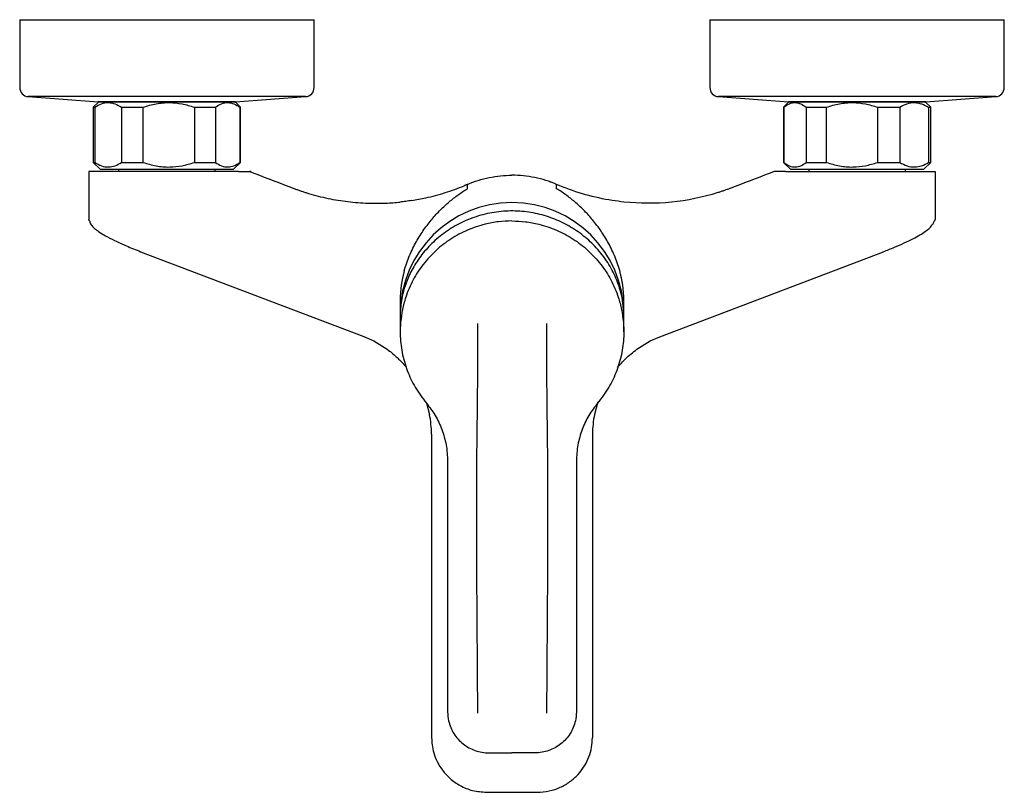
# Model space of a CAD drawing. Header units: millimetres. Extents: x 3901.022 to 3901.236, y 1891.672 to 1891.84.
import ezdxf

# ---------------------------------------------------------------- set-up
doc = ezdxf.new("R2010")
doc.units = ezdxf.units.MM
doc.layers.add('SANINDUSA', color=3, linetype='Continuous')

msp = doc.modelspace()

# ---------------------------------------------------------------- linework, layer by layer
at = {"layer": 'SANINDUSA'}
for p, q in [((3901.021973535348, 1891.839752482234), (3901.021973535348, 1891.825015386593)), ((3901.021973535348, 1891.839752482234), (3901.085973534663, 1891.839752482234)), ((3901.085973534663, 1891.825015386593), (3901.085973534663, 1891.839752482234)), ((3901.171973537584, 1891.839752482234), (3901.171973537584, 1891.825015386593)), ((3901.171973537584, 1891.839752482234), (3901.235973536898, 1891.839752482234)), ((3901.235973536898, 1891.825015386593), (3901.235973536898, 1891.839752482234)), ((3901.023830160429, 1891.823020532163), (3901.03906223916, 1891.821925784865)), ((3901.068884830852, 1891.821925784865), (3901.084116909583, 1891.823020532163)), ((3901.173830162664, 1891.823020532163), (3901.189062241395, 1891.821925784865)), ((3901.218884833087, 1891.821925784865), (3901.234116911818, 1891.823020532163)), ((3901.039170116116, 1891.821920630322), (3901.037973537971, 1891.820724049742)), ((3901.037973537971, 1891.820724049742), (3901.037973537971, 1891.80872404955)), ((3901.037973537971, 1891.820724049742), (3901.038276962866, 1891.820724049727)), ((3901.038276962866, 1891.820724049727), (3901.038276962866, 1891.808724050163)), ((3901.044101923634, 1891.820724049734), (3901.044101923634, 1891.808724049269)), ((3901.048810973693, 1891.808724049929), (3901.048810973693, 1891.820724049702)), ((3901.059942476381, 1891.820724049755), (3901.059942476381, 1891.808724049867)), ((3901.064507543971, 1891.820724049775), (3901.064507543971, 1891.808724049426)), ((3901.069973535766, 1891.820724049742), (3901.068776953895, 1891.821920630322)), ((3901.06981408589, 1891.820724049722), (3901.06981408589, 1891.808724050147)), ((3901.069973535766, 1891.80872404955), (3901.069973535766, 1891.820724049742)), ((3901.189170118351, 1891.821920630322), (3901.187973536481, 1891.820724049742)), ((3901.187973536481, 1891.820724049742), (3901.187973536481, 1891.80872404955)), ((3901.187973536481, 1891.820724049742), (3901.188047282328, 1891.820724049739)), ((3901.188047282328, 1891.820724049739), (3901.188047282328, 1891.808724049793)), ((3901.190531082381, 1891.821925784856), (3901.189062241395, 1891.821925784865)), ((3901.192905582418, 1891.820724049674), (3901.192905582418, 1891.808724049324)), ((3901.197339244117, 1891.808724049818), (3901.197339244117, 1891.820724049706)), ((3901.208445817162, 1891.820724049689), (3901.208445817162, 1891.808724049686)), ((3901.213265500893, 1891.820724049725), (3901.213265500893, 1891.808724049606)), ((3901.219973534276, 1891.820724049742), (3901.218776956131, 1891.821920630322)), ((3901.219513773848, 1891.820724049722), (3901.219973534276, 1891.820724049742)), ((3901.219513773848, 1891.820724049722), (3901.219513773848, 1891.808724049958)), ((3901.219973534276, 1891.80872404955), (3901.219973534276, 1891.820724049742)), ((3901.037973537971, 1891.80872404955), (3901.03947353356, 1891.807224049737)), ((3901.043473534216, 1891.807224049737), (3901.043473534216, 1891.806724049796)), ((3901.064473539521, 1891.806724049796), (3901.064473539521, 1891.807224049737)), ((3901.068473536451, 1891.807224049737), (3901.069973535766, 1891.80872404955)), ((3901.187973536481, 1891.80872404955), (3901.189473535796, 1891.807224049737)), ((3901.193473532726, 1891.807224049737), (3901.193473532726, 1891.806724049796)), ((3901.214473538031, 1891.806724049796), (3901.214473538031, 1891.807224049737)), ((3901.218473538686, 1891.807224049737), (3901.219973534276, 1891.80872404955)), ((3901.036973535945, 1891.806724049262), (3901.036973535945, 1891.796320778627)), ((3901.048977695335, 1891.806724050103), (3901.04620052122, 1891.806724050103)), ((3901.069515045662, 1891.806724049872), (3901.071989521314, 1891.80672405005)), ((3901.128973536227, 1891.80587881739), (3901.128973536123, 1891.805936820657)), ((3901.188432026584, 1891.806724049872), (3901.185957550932, 1891.80672405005)), ((3901.208969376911, 1891.806724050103), (3901.211746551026, 1891.806724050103)), ((3901.220973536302, 1891.806724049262), (3901.220973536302, 1891.796320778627)), ((3901.078938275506, 1891.804069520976), (3901.078938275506, 1891.804072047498)), ((3901.078938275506, 1891.804069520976), (3901.081429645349, 1891.803121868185)), ((3901.11928444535, 1891.80301009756), (3901.11928444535, 1891.803939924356)), ((3901.138662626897, 1891.80301009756), (3901.138662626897, 1891.803939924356)), ((3901.179008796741, 1891.804069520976), (3901.176517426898, 1891.803121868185)), ((3901.04823461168, 1891.789312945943), (3901.096736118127, 1891.770877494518)), ((3901.161128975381, 1891.770833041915), (3901.209712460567, 1891.789312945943)), ((3901.209672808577, 1891.789333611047), (3901.209657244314, 1891.789344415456)), ((3901.104673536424, 1891.778775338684), (3901.104673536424, 1891.77588281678)), ((3901.153273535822, 1891.77588281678), (3901.153273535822, 1891.778775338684)), ((3901.104673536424, 1891.775418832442), (3901.104673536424, 1891.771913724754)), ((3901.104700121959, 1891.776466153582), (3901.104676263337, 1891.77541877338)), ((3901.15326679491, 1891.775415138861), (3901.153246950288, 1891.776466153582)), ((3901.153273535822, 1891.771913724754), (3901.153273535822, 1891.775415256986)), ((3901.104765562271, 1891.77400782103), (3901.104765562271, 1891.774007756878)), ((3901.153181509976, 1891.77400782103), (3901.153181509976, 1891.774007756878)), ((3901.096736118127, 1891.770877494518), (3901.098932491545, 1891.769908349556)), ((3901.159014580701, 1891.769908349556), (3901.161128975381, 1891.770833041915)), ((3901.098932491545, 1891.769908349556), (3901.10183589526, 1891.768107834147)), ((3901.156111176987, 1891.768107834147), (3901.159014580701, 1891.769908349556)), ((3901.104509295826, 1891.765775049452), (3901.104797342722, 1891.765478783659)), ((3901.104797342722, 1891.765478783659), (3901.105965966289, 1891.764276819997)), ((3901.110364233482, 1891.756407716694), (3901.111052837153, 1891.753950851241)), ((3901.147657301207, 1891.756673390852), (3901.146894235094, 1891.753950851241)), ((3901.111473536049, 1891.749611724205), (3901.111473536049, 1891.683685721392)), ((3901.146473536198, 1891.749611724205), (3901.146473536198, 1891.683685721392)), ((3901.114973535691, 1891.689277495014), (3901.114973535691, 1891.689259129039)), ((3901.142973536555, 1891.689277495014), (3901.142973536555, 1891.689259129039)), ((3901.111473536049, 1891.683685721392), (3901.111544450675, 1891.68363775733)), ((3901.146473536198, 1891.683685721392), (3901.146402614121, 1891.683637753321)), ((3901.123973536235, 1891.680345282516), (3901.128973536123, 1891.680334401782)), ((3901.133973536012, 1891.680345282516), (3901.128973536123, 1891.680334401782)), ((3901.12345134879, 1891.671776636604), (3901.134495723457, 1891.671776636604)), ((3901.123473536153, 1891.671811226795), (3901.123473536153, 1891.671824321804)), ((3901.134473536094, 1891.671811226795), (3901.134473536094, 1891.671824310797))]:
    msp.add_line(p, q, dxfattribs=at)
at = {"layer": 'SANINDUSA', "flags": 128}
for points in [[(3901.027239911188, 1891.823020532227), (3901.026069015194, 1891.823020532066), (3901.025136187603, 1891.823020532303), (3901.024449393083, 1891.823020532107), (3901.024014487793, 1891.823020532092), (3901.02383518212, 1891.823020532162), (3901.023830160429, 1891.823020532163)], [(3901.084116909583, 1891.823020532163), (3901.084034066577, 1891.823020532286), (3901.083699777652, 1891.823020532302), (3901.083111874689, 1891.823020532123), (3901.082275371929, 1891.823020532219), (3901.081197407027, 1891.82302053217), (3901.07988718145, 1891.823020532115), (3901.078355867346, 1891.823020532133), (3901.076616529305, 1891.823020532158), (3901.074684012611, 1891.823020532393), (3901.072574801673, 1891.823020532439), (3901.070306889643, 1891.823020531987), (3901.067899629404, 1891.823020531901), (3901.065373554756, 1891.823020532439), (3901.062750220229, 1891.823020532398), (3901.060052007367, 1891.823020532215), (3901.057301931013, 1891.823020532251), (3901.054523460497, 1891.823020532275), (3901.051740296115, 1891.823020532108), (3901.048976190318, 1891.823020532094), (3901.046254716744, 1891.823020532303), (3901.0435990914, 1891.823020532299), (3901.041031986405, 1891.823020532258), (3901.038575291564, 1891.823020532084), (3901.036249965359, 1891.823020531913), (3901.034075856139, 1891.823020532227), (3901.032071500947, 1891.823020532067), (3901.030254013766, 1891.823020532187), (3901.028638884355, 1891.823020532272), (3901.027239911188, 1891.823020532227)], [(3901.176799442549, 1891.823020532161), (3901.175711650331, 1891.823020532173), (3901.174864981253, 1891.823020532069), (3901.174266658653, 1891.823020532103), (3901.173921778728, 1891.823020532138), (3901.173830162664, 1891.823020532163)], [(3901.234116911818, 1891.823020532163), (3901.234113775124, 1891.823020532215), (3901.233945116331, 1891.82302053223), (3901.233520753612, 1891.823020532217), (3901.232844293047, 1891.823020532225), (3901.23192153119, 1891.823020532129), (3901.2307603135, 1891.823020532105), (3901.229370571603, 1891.823020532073), (3901.22776414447, 1891.823020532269), (3901.22595474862, 1891.823020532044), (3901.223957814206, 1891.823020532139), (3901.221790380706, 1891.823020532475), (3901.21947094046, 1891.823020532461), (3901.217019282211, 1891.823020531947), (3901.214456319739, 1891.823020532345), (3901.211803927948, 1891.823020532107), (3901.2090847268, 1891.823020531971), (3901.206321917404, 1891.823020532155), (3901.203539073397, 1891.823020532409), (3901.200759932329, 1891.823020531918), (3901.198008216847, 1891.823020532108), (3901.195307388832, 1891.823020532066), (3901.192680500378, 1891.823020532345), (3901.190149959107, 1891.82302053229), (3901.187737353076, 1891.823020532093), (3901.185463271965, 1891.82302053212), (3901.18334711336, 1891.823020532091), (3901.181406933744, 1891.823020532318), (3901.179659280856, 1891.823020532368), (3901.178119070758, 1891.823020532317), (3901.176799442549, 1891.823020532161)], [(3901.04074896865, 1891.821925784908), (3901.039962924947, 1891.821925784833), (3901.039416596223, 1891.821925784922), (3901.03911934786, 1891.821925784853), (3901.03906223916, 1891.821925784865)], [(3901.039223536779, 1891.82191999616), (3901.039349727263, 1891.821919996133), (3901.039726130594, 1891.821919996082), (3901.040346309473, 1891.8219199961), (3901.041199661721, 1891.821919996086), (3901.042271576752, 1891.821919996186), (3901.043543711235, 1891.821919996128), (3901.044994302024, 1891.821919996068), (3901.046598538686, 1891.821919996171), (3901.048328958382, 1891.821919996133), (3901.050155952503, 1891.821919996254), (3901.052048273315, 1891.821919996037), (3901.053973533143, 1891.821919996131), (3901.055898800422, 1891.821919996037), (3901.057791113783, 1891.821919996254), (3901.059618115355, 1891.821919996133), (3901.06134853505, 1891.821919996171), (3901.062952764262, 1891.821919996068), (3901.064403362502, 1891.821919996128), (3901.065675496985, 1891.821919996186), (3901.066747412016, 1891.821919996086), (3901.067600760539, 1891.8219199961), (3901.068220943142, 1891.821919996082), (3901.068597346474, 1891.821919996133), (3901.068723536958, 1891.82191999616)], [(3901.068884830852, 1891.821925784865), (3901.068870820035, 1891.821925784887), (3901.06865901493, 1891.821925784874), (3901.068195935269, 1891.821925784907), (3901.067489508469, 1891.821925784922), (3901.066551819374, 1891.821925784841), (3901.065398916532, 1891.821925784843), (3901.064050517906, 1891.821925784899), (3901.062529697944, 1891.821925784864), (3901.060862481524, 1891.821925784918), (3901.059077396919, 1891.821925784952), (3901.057204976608, 1891.821925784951), (3901.055277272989, 1891.821925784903), (3901.053327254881, 1891.821925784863), (3901.051388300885, 1891.821925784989), (3901.049493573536, 1891.821925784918), (3901.04767550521, 1891.821925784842), (3901.045965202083, 1891.82192578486), (3901.044391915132, 1891.821925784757), (3901.042982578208, 1891.821925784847), (3901.041761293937, 1891.821925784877), (3901.04074896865, 1891.821925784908)], [(3901.044101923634, 1891.820724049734), (3901.044639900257, 1891.820724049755), (3901.045194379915, 1891.820724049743), (3901.045764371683, 1891.820724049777), (3901.046348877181, 1891.820724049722), (3901.046946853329, 1891.820724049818), (3901.047557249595, 1891.820724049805), (3901.048178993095, 1891.820724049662), (3901.048810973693, 1891.820724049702)], [(3901.059942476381, 1891.820724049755), (3901.060561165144, 1891.820724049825), (3901.061168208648, 1891.82072404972), (3901.061762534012, 1891.820724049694), (3901.062343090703, 1891.820724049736), (3901.062908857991, 1891.820724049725), (3901.063458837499, 1891.820724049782), (3901.06399204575, 1891.820724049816), (3901.064507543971, 1891.820724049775)], [(3901.06981408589, 1891.820724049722), (3901.069894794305, 1891.820724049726), (3901.069947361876, 1891.820724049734), (3901.069971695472, 1891.820724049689), (3901.069973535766, 1891.820724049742)], [(3901.189223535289, 1891.82191999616), (3901.189349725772, 1891.821919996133), (3901.189726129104, 1891.821919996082), (3901.190346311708, 1891.8219199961), (3901.191199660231, 1891.821919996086), (3901.192271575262, 1891.821919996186), (3901.193543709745, 1891.821919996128), (3901.194994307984, 1891.821919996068), (3901.196598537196, 1891.821919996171), (3901.198328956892, 1891.821919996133), (3901.200155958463, 1891.821919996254), (3901.202048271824, 1891.821919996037), (3901.203973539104, 1891.821919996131), (3901.205898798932, 1891.821919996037), (3901.207791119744, 1891.821919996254), (3901.209618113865, 1891.821919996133), (3901.21134853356, 1891.821919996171), (3901.212952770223, 1891.821919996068), (3901.214403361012, 1891.821919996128), (3901.215675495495, 1891.821919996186), (3901.216747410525, 1891.821919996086), (3901.217600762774, 1891.8219199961), (3901.218220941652, 1891.821919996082), (3901.218597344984, 1891.821919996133), (3901.218723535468, 1891.82191999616)], [(3901.218884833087, 1891.821925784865), (3901.218841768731, 1891.821925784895), (3901.218566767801, 1891.821925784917), (3901.218042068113, 1891.821925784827), (3901.217276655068, 1891.821925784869), (3901.216283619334, 1891.821925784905), (3901.215079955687, 1891.821925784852), (3901.213686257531, 1891.821925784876), (3901.212126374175, 1891.82192578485), (3901.210426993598, 1891.821925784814), (3901.208617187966, 1891.821925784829), (3901.206727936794, 1891.8219257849), (3901.204791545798, 1891.821925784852), (3901.202841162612, 1891.821925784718), (3901.200910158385, 1891.821925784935), (3901.199031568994, 1891.821925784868), (3901.197237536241, 1891.821925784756), (3901.19555875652, 1891.821925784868), (3901.194023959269, 1891.821925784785), (3901.192659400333, 1891.821925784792), (3901.191488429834, 1891.821925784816), (3901.190531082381, 1891.821925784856)], [(3901.192905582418, 1891.820724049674), (3901.193401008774, 1891.820724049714), (3901.193915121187, 1891.82072404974), (3901.194447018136, 1891.820724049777), (3901.194995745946, 1891.820724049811), (3901.195560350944, 1891.820724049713), (3901.19613981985, 1891.820724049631), (3901.196733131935, 1891.820724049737), (3901.197339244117, 1891.820724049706)], [(3901.208445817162, 1891.820724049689), (3901.209087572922, 1891.820724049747), (3901.209720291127, 1891.820724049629), (3901.210342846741, 1891.820724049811), (3901.210954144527, 1891.820724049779), (3901.211553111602, 1891.820724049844), (3901.212138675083, 1891.820724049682), (3901.212709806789, 1891.820724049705), (3901.213265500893, 1891.820724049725)], [(3901.037973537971, 1891.80872404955), (3901.037979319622, 1891.808724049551), (3901.038011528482, 1891.808724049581), (3901.03807195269, 1891.808724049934), (3901.038160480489, 1891.808724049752), (3901.038276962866, 1891.808724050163)], [(3901.03947353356, 1891.807224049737), (3901.039510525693, 1891.807224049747), (3901.03977753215, 1891.807224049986), (3901.040297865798, 1891.807224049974), (3901.041062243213, 1891.80722404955), (3901.042057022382, 1891.807224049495), (3901.043264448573, 1891.80722404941), (3901.044662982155, 1891.80722404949), (3901.046227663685, 1891.807224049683), (3901.047930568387, 1891.807224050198), (3901.049741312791, 1891.807224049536), (3901.051627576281, 1891.807224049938), (3901.053555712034, 1891.807224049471), (3901.055491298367, 1891.807224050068), (3901.057399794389, 1891.807224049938), (3901.059247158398, 1891.807224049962), (3901.061000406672, 1891.80722404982), (3901.062628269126, 1891.807224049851), (3901.064101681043, 1891.807224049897), (3901.065394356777, 1891.807224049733), (3901.066483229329, 1891.807224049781), (3901.067348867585, 1891.807224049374), (3901.067975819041, 1891.807224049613), (3901.068352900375, 1891.807224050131), (3901.068473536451, 1891.807224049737)], [(3901.044101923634, 1891.808724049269), (3901.044639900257, 1891.808724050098), (3901.045194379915, 1891.808724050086), (3901.045764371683, 1891.808724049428), (3901.046348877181, 1891.808724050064), (3901.046946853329, 1891.808724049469), (3901.047557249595, 1891.808724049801), (3901.048178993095, 1891.808724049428), (3901.048810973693, 1891.808724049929)], [(3901.059942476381, 1891.808724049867), (3901.060561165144, 1891.808724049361), (3901.061168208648, 1891.808724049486), (3901.061762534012, 1891.808724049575), (3901.062343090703, 1891.808724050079), (3901.062908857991, 1891.808724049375), (3901.063458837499, 1891.808724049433), (3901.06399204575, 1891.808724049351), (3901.064507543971, 1891.808724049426)], [(3901.06981408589, 1891.808724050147), (3901.069894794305, 1891.808724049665), (3901.069947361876, 1891.80872404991), (3901.069971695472, 1891.808724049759), (3901.069973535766, 1891.80872404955)], [(3901.187973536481, 1891.80872404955), (3901.187974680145, 1891.808724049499), (3901.187996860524, 1891.808724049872), (3901.188047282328, 1891.808724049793)], [(3901.189473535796, 1891.807224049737), (3901.189555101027, 1891.807224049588), (3901.189888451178, 1891.807224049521), (3901.190473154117, 1891.807224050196), (3901.191298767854, 1891.807224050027), (3901.192350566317, 1891.807224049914), (3901.193609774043, 1891.807224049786), (3901.19505392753, 1891.807224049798), (3901.196657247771, 1891.807224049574), (3901.198391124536, 1891.807224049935), (3901.200224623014, 1891.807224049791), (3901.202125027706, 1891.807224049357), (3901.204058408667, 1891.807224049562), (3901.205990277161, 1891.807224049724), (3901.20788615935, 1891.807224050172), (3901.209712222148, 1891.807224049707), (3901.211435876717, 1891.807224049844), (3901.213026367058, 1891.807224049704), (3901.21445530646, 1891.807224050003), (3901.215697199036, 1891.807224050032), (3901.216729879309, 1891.807224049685), (3901.217534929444, 1891.807224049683), (3901.21809796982, 1891.807224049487), (3901.218408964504, 1891.807224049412), (3901.218473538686, 1891.807224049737)], [(3901.192905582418, 1891.808724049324), (3901.193401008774, 1891.808724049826), (3901.193915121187, 1891.808724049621), (3901.194447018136, 1891.808724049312), (3901.194995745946, 1891.808724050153), (3901.195560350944, 1891.808724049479), (3901.19613981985, 1891.808724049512), (3901.196733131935, 1891.808724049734), (3901.197339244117, 1891.808724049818)], [(3901.208445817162, 1891.808724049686), (3901.209087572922, 1891.808724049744), (3901.209720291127, 1891.808724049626), (3901.210342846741, 1891.808724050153), (3901.210954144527, 1891.808724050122), (3901.211553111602, 1891.808724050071), (3901.212138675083, 1891.808724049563), (3901.212709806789, 1891.808724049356), (3901.213265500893, 1891.808724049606)], [(3901.219513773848, 1891.808724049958), (3901.219660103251, 1891.808724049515), (3901.219778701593, 1891.808724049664), (3901.219869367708, 1891.808724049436), (3901.219931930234, 1891.808724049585), (3901.219966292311, 1891.808724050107), (3901.219973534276, 1891.80872404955)], [(3901.038855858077, 1891.806724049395), (3901.03782274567, 1891.806724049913), (3901.037187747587, 1891.806724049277), (3901.036973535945, 1891.806724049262)], [(3901.069515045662, 1891.806724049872), (3901.069033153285, 1891.806724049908), (3901.068286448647, 1891.806724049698), (3901.067282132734, 1891.806724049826), (3901.066029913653, 1891.806724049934), (3901.064541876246, 1891.806724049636), (3901.062832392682, 1891.806724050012), (3901.060917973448, 1891.806724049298), (3901.058817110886, 1891.806724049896), (3901.056550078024, 1891.806724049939), (3901.05413877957, 1891.806724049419), (3901.051606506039, 1891.806724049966), (3901.048977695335, 1891.806724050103)], [(3901.188432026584, 1891.806724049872), (3901.188913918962, 1891.806724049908), (3901.1896606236, 1891.806724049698), (3901.190664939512, 1891.806724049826), (3901.191917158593, 1891.806724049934), (3901.193405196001, 1891.806724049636), (3901.195114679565, 1891.806724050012), (3901.197029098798, 1891.806724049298), (3901.199129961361, 1891.806724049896), (3901.201396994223, 1891.806724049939), (3901.203808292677, 1891.806724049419), (3901.206340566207, 1891.806724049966), (3901.208969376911, 1891.806724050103)], [(3901.21909121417, 1891.806724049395), (3901.220124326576, 1891.806724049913), (3901.220759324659, 1891.806724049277), (3901.220973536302, 1891.806724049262)]]:
    msp.add_lwpolyline(points, dxfattribs=at)
at = {"layer": 'SANINDUSA'}
for centre, radius, start, end in [((3901.023973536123, 1891.82501538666), 0.002000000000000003, 180, 265.8891535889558), ((3901.083973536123, 1891.82501538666), 0.002000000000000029, 274.1108464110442, 0), ((3901.173973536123, 1891.82501538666), 0.002000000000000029, 180, 265.8891535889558), ((3901.233973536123, 1891.82501538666), 0.002000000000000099, 274.1108464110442, 0), ((3901.039223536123, 1891.824169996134), 0.002250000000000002, 265.8891535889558, 268.6395592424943), ((3901.068723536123, 1891.824169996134), 0.002249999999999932, 271.3604407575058, 274.1108464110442), ((3901.189223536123, 1891.824169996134), 0.002249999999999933, 265.8891535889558, 268.6395592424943), ((3901.218723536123, 1891.824169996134), 0.00224999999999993, 271.3604407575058, 274.1108464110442), ((3901.128973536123, 1891.77570856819), 0.02430062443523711, 0.4108451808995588, 179.5891548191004), ((3901.128546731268, 1891.778774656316), 0.02387319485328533, 164.2769759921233, 179.9983623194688), ((3901.129400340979, 1891.778774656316), 0.02387319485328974, 0.001637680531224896, 15.72302400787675)]:
    msp.add_arc(centre, radius, start, end, dxfattribs=at)
for points, knots in [([(3901.038276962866, 1891.820724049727), (3901.038760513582, 1891.821006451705), (3901.039741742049, 1891.821579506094), (3901.041243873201, 1891.821807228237), (3901.042721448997, 1891.821534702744), (3901.04363750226, 1891.820996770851), (3901.044101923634, 1891.820724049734)], [0, 0, 0, 0, 0.2547898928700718, 0.5170235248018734, 0.7551402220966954, 1, 1, 1, 1]), ([(3901.048810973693, 1891.820724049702), (3901.049735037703, 1891.821006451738), (3901.051610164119, 1891.821579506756), (3901.054480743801, 1891.821807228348), (3901.057304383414, 1891.821534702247), (3901.059054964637, 1891.820996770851), (3901.059942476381, 1891.820724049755)], [0, 0, 0, 0, 0.2547895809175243, 0.5170233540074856, 0.7551399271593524, 1, 1, 1, 1]), ([(3901.064507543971, 1891.820724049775), (3901.064948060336, 1891.821006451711), (3901.065841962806, 1891.821579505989), (3901.067210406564, 1891.8218072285), (3901.068556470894, 1891.821534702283), (3901.069390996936, 1891.820996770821), (3901.06981408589, 1891.820724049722)], [0, 0, 0, 0, 0.254790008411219, 0.5170237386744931, 0.7551401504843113, 1, 1, 1, 1]), ([(3901.188047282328, 1891.820724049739), (3901.188450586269, 1891.821006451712), (3901.189268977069, 1891.821579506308), (3901.190521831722, 1891.821807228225), (3901.191754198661, 1891.821534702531), (3901.192518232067, 1891.820996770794), (3901.192905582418, 1891.820724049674)], [0, 0, 0, 0, 0.2547898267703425, 0.5170235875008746, 0.7551401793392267, 1, 1, 1, 1]), ([(3901.197339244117, 1891.820724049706), (3901.198261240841, 1891.821006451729), (3901.20013216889, 1891.821579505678), (3901.202996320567, 1891.821807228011), (3901.20581363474, 1891.82153470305), (3901.207560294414, 1891.820996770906), (3901.208445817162, 1891.820724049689)], [0, 0, 0, 0, 0.254790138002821, 0.5170235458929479, 0.7551402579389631, 1, 1, 1, 1]), ([(3901.213265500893, 1891.820724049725), (3901.213784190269, 1891.82100645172), (3901.214836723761, 1891.821579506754), (3901.216448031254, 1891.821807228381), (3901.218032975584, 1891.821534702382), (3901.219015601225, 1891.820996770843), (3901.219513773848, 1891.820724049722)], [0, 0, 0, 0, 0.254789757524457, 0.5170238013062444, 0.7551401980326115, 1, 1, 1, 1]), ([(3901.038276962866, 1891.808724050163), (3901.03876051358, 1891.808441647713), (3901.039741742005, 1891.807868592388), (3901.041243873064, 1891.807640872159), (3901.042721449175, 1891.80791339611), (3901.04363750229, 1891.808451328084), (3901.044101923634, 1891.808724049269)], [0, 0, 0, 0, 0.2547899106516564, 0.517023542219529, 0.7551402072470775, 1, 1, 1, 1]), ([(3901.048810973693, 1891.808724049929), (3901.049735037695, 1891.80844164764), (3901.051610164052, 1891.807868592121), (3901.054480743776, 1891.807640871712), (3901.057304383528, 1891.80791339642), (3901.059054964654, 1891.808451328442), (3901.059942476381, 1891.808724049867)], [0, 0, 0, 0, 0.2547895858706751, 0.5170233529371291, 0.7551399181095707, 1, 1, 1, 1]), ([(3901.064507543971, 1891.808724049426), (3901.064948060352, 1891.808441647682), (3901.06584196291, 1891.807868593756), (3901.067210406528, 1891.807640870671), (3901.068556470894, 1891.807913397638), (3901.069390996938, 1891.808451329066), (3901.06981408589, 1891.808724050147)], [0, 0, 0, 0, 0.2547899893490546, 0.5170237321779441, 0.7551401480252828, 1, 1, 1, 1]), ([(3901.188047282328, 1891.808724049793), (3901.188450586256, 1891.808441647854), (3901.189268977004, 1891.807868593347), (3901.190521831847, 1891.807640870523), (3901.191754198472, 1891.807913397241), (3901.192518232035, 1891.808451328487), (3901.192905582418, 1891.808724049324)], [0, 0, 0, 0, 0.2547898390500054, 0.5170235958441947, 0.7551402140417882, 1, 1, 1, 1]), ([(3901.197339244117, 1891.808724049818), (3901.198261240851, 1891.808441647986), (3901.200132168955, 1891.807868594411), (3901.202996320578, 1891.807640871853), (3901.205813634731, 1891.807913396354), (3901.207560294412, 1891.80845132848), (3901.208445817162, 1891.808724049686)], [0, 0, 0, 0, 0.2547901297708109, 0.517023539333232, 0.7551402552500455, 1, 1, 1, 1]), ([(3901.213265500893, 1891.808724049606), (3901.213784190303, 1891.808441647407), (3901.214836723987, 1891.807868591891), (3901.216448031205, 1891.807640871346), (3901.218032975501, 1891.807913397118), (3901.219015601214, 1891.808451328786), (3901.219513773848, 1891.808724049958)], [0, 0, 0, 0, 0.2547897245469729, 0.5170237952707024, 0.7551402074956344, 1, 1, 1, 1]), ([(3901.04620052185, 1891.806724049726), (3901.045445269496, 1891.806724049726), (3901.044716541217, 1891.806724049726), (3901.043309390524, 1891.806724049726), (3901.042625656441, 1891.806724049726), (3901.041370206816, 1891.806724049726), (3901.040791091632, 1891.806724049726), (3901.039730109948, 1891.806724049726), (3901.039262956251, 1891.806724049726), (3901.038855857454, 1891.806724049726)], [0, 0, 0, 0, 0.25, 0.25, 0.5, 0.5, 0.75, 0.75, 1, 1, 1, 1]), ([(3901.072286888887, 1891.806724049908), (3901.072291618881, 1891.806724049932), (3901.072406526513, 1891.806724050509), (3901.072193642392, 1891.806724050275), (3901.071989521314, 1891.80672405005)], [0, 0, 0, 0, 0.0411634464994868, 1, 1, 1, 1]), ([(3901.138662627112, 1891.80393992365), (3901.137139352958, 1891.804596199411), (3901.135547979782, 1891.805097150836), (3901.13229553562, 1891.805767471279), (3901.1306345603, 1891.80593682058), (3901.128973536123, 1891.80593682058)], [0, 0, 0, 0, 0.5, 0.5, 1, 1, 1, 1]), ([(3901.211746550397, 1891.806724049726), (3901.212501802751, 1891.806724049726), (3901.21323053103, 1891.806724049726), (3901.214637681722, 1891.806724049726), (3901.215321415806, 1891.806724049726), (3901.21657686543, 1891.806724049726), (3901.217155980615, 1891.806724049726), (3901.218216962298, 1891.806724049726), (3901.218684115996, 1891.806724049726), (3901.219091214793, 1891.806724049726)], [0, 0, 0, 0, 0.25, 0.25, 0.5, 0.5, 0.75, 0.75, 1, 1, 1, 1]), ([(3901.081429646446, 1891.803121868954), (3901.081657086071, 1891.803036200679), (3901.08211370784, 1891.802864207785), (3901.082806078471, 1891.802618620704), (3901.083506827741, 1891.802380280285), (3901.083978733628, 1891.802230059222), (3901.084215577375, 1891.802154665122)], [0, 0, 0, 0, 0.2471554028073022, 0.4962043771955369, 0.7471511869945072, 1, 1, 1, 1]), ([(3901.105566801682, 1891.785243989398), (3901.10588147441, 1891.786362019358), (3901.10626689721, 1891.787446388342), (3901.106937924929, 1891.78902990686), (3901.107178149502, 1891.789551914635), (3901.107673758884, 1891.790554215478), (3901.107929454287, 1891.791035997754), (3901.108717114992, 1891.792433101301), (3901.109269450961, 1891.79330068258), (3901.110131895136, 1891.794529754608), (3901.110425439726, 1891.794927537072), (3901.111014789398, 1891.795690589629), (3901.111311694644, 1891.796057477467), (3901.112209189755, 1891.797120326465), (3901.112816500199, 1891.797778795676), (3901.114051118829, 1891.799016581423), (3901.114678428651, 1891.799595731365), (3901.115956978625, 1891.800686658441), (3901.116607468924, 1891.801197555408), (3901.117597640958, 1891.801913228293), (3901.117930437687, 1891.802143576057), (3901.118602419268, 1891.802588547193), (3901.118942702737, 1891.802803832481), (3901.119284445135, 1891.803010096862)], [0, 0, 0, 0, 0.1249999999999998, 0.1249999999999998, 0.1874999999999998, 0.1874999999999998, 0.2499999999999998, 0.2499999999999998, 0.3749999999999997, 0.3749999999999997, 0.4374999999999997, 0.4374999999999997, 0.4999999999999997, 0.4999999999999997, 0.6249999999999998, 0.6249999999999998, 0.7499999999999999, 0.7499999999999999, 0.8749999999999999, 0.8749999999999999, 0.9375, 0.9375, 1, 1, 1, 1]), ([(3901.107173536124, 1891.800441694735), (3901.108193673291, 1891.800601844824), (3901.11064680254, 1891.801064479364), (3901.114472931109, 1891.802085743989), (3901.117222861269, 1891.803082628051), (3901.118572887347, 1891.803639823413)], [0.2095859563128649, 0.2095859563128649, 0.2095859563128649, 0.2095859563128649, 0.2696168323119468, 0.3546571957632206, 0.4396975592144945, 0.4396975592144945, 0.4396975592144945, 0.4396975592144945]), ([(3901.13743966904, 1891.804394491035), (3901.137358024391, 1891.804431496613), (3901.13725905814, 1891.804476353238), (3901.137153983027, 1891.804502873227), (3901.137135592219, 1891.804507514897)], [0, 0, 0, 0, 0.8249746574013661, 1, 1, 1, 1]), ([(3901.152380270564, 1891.785243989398), (3901.152065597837, 1891.786362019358), (3901.151680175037, 1891.787446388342), (3901.151009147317, 1891.78902990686), (3901.150768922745, 1891.789551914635), (3901.150273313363, 1891.790554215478), (3901.150017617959, 1891.791035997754), (3901.149229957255, 1891.792433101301), (3901.148677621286, 1891.79330068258), (3901.147815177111, 1891.794529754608), (3901.147521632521, 1891.794927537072), (3901.146932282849, 1891.795690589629), (3901.146635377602, 1891.796057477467), (3901.145737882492, 1891.797120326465), (3901.145130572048, 1891.797778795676), (3901.143895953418, 1891.799016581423), (3901.143268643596, 1891.799595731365), (3901.141990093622, 1891.800686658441), (3901.141339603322, 1891.801197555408), (3901.140349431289, 1891.801913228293), (3901.140016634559, 1891.802143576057), (3901.139344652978, 1891.802588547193), (3901.13900436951, 1891.802803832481), (3901.138662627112, 1891.803010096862)], [0, 0, 0, 0, 0.1249999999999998, 0.1249999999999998, 0.1874999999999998, 0.1874999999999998, 0.2499999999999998, 0.2499999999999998, 0.3749999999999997, 0.3749999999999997, 0.4374999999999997, 0.4374999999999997, 0.4999999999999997, 0.4999999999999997, 0.6249999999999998, 0.6249999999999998, 0.7499999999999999, 0.7499999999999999, 0.8749999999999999, 0.8749999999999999, 0.9375, 0.9375, 1, 1, 1, 1]), ([(3901.084215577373, 1891.802154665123), (3901.085608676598, 1891.801716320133), (3901.088434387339, 1891.800960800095), (3901.092758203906, 1891.800198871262), (3901.097133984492, 1891.799816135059), (3901.101116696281, 1891.799814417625), (3901.103626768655, 1891.800001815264), (3901.104673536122, 1891.800112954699)], [0.4885609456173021, 0.4885609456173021, 0.4885609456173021, 0.4885609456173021, 0.5736013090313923, 0.6586416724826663, 0.74368203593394, 0.828722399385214, 0.8899088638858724, 0.8899088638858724, 0.8899088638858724, 0.8899088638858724]), ([(3901.173731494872, 1891.802154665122), (3901.170441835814, 1891.801119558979), (3901.167043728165, 1891.800423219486), (3901.160175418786, 1891.799737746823), (3901.156705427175, 1891.799748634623), (3901.153273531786, 1891.800112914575)], [0, 0, 0, 0, 0.4999999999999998, 0.4999999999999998, 1, 1, 1, 1]), ([(3901.107173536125, 1891.800441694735), (3901.106748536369, 1891.800374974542), (3901.105916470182, 1891.800255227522), (3901.105081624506, 1891.800156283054), (3901.104673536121, 1891.800112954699)], [0.4396975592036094, 0.4396975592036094, 0.4396975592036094, 0.4396975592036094, 0.4647070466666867, 0.4885609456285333, 0.4885609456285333, 0.4885609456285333, 0.4885609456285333]), ([(3901.153246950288, 1891.776466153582), (3901.153142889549, 1891.777530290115), (3901.152932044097, 1891.779686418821), (3901.151866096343, 1891.78311718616), (3901.150146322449, 1891.786574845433), (3901.147817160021, 1891.78973875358), (3901.144973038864, 1891.79250533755), (3901.141824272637, 1891.79472994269), (3901.138312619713, 1891.796465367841), (3901.134574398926, 1891.7976371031), (3901.13061836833, 1891.798218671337), (3901.126603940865, 1891.798161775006), (3901.122602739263, 1891.797453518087), (3901.118807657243, 1891.796124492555), (3901.115275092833, 1891.794206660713), (3901.112195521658, 1891.791831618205), (3901.109586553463, 1891.789068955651), (3901.107552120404, 1891.786111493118), (3901.106068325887, 1891.783027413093), (3901.105032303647, 1891.779755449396), (3901.104816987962, 1891.777623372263), (3901.104700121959, 1891.776466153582)], [0, 0, 0, 0, 0.05535057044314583, 0.1121500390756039, 0.1676544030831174, 0.2251229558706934, 0.2754329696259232, 0.3272529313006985, 0.3767919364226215, 0.4276989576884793, 0.4784482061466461, 0.5306327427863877, 0.5819823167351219, 0.634830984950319, 0.6859299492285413, 0.738571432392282, 0.7885266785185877, 0.8399666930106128, 0.8893101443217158, 0.9399213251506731, 1, 1, 1, 1]), ([(3901.037208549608, 1891.795929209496), (3901.037206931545, 1891.79593043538), (3901.036977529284, 1891.796104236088), (3901.036975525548, 1891.796212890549), (3901.036973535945, 1891.796320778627)], [0, 0, 0, 0, 0.007053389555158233, 1, 1, 1, 1]), ([(3901.037207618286, 1891.795929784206), (3901.03722086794, 1891.795857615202), (3901.037262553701, 1891.795630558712), (3901.037413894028, 1891.795321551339), (3901.0377191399, 1891.794870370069), (3901.038281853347, 1891.794314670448), (3901.039235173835, 1891.793601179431), (3901.040662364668, 1891.792737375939), (3901.0426623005, 1891.791702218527), (3901.04476408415, 1891.790743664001), (3901.04670048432, 1891.789927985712), (3901.047742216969, 1891.789519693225), (3901.04823461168, 1891.789312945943)], [0, 0, 0, 0, 0.01627918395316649, 0.05121720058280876, 0.1000766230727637, 0.1873100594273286, 0.2997352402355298, 0.4372983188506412, 0.6001000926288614, 0.7879730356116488, 0.8911695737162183, 1, 1, 1, 1]), ([(3901.128973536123, 1891.795994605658), (3901.1279987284, 1891.795960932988), (3901.126034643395, 1891.79589308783), (3901.122773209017, 1891.795278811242), (3901.119233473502, 1891.794102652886), (3901.11562907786, 1891.792175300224), (3901.112371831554, 1891.789655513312), (3901.109613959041, 1891.786656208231), (3901.107380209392, 1891.783210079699), (3901.105952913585, 1891.779862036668), (3901.105100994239, 1891.776754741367), (3901.104877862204, 1891.774927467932), (3901.104765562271, 1891.77400782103)], [0, 0, 0, 0, 0.08114020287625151, 0.1634848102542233, 0.2755270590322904, 0.3908184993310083, 0.5028607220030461, 0.6181521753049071, 0.7301944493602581, 0.8454859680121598, 0.9222347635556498, 1, 1, 1, 1]), ([(3901.128973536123, 1891.795994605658), (3901.129948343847, 1891.795960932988), (3901.131912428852, 1891.79589308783), (3901.135173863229, 1891.795278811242), (3901.138713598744, 1891.794102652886), (3901.142317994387, 1891.792175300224), (3901.145575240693, 1891.789655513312), (3901.148333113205, 1891.786656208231), (3901.150566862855, 1891.783210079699), (3901.151994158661, 1891.779862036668), (3901.152846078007, 1891.776754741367), (3901.153069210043, 1891.774927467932), (3901.153181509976, 1891.77400782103)], [0, 0, 0, 0, 0.08114020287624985, 0.1634848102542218, 0.2755270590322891, 0.3908184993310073, 0.5028607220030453, 0.6181521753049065, 0.7301944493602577, 0.8454859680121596, 0.9222347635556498, 1, 1, 1, 1]), ([(3901.20967014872, 1891.789310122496), (3901.210480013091, 1891.789626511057), (3901.212042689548, 1891.790236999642), (3901.214213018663, 1891.791185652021), (3901.216077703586, 1891.792081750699), (3901.217621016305, 1891.792924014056), (3901.218846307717, 1891.793714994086), (3901.21976390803, 1891.794470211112), (3901.220413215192, 1891.79519138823), (3901.220635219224, 1891.79569386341), (3901.220739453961, 1891.795929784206)], [0, 0, 0, 0, 0.164979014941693, 0.3183357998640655, 0.4599239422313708, 0.5899409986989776, 0.7088090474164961, 0.8168245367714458, 0.9139959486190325, 1, 1, 1, 1]), ([(3901.220738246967, 1891.795928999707), (3901.220739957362, 1891.795930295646), (3901.220969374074, 1891.796104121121), (3901.220971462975, 1891.796212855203), (3901.220973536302, 1891.796320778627)], [0, 0, 0, 0, 0.007455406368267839, 1, 1, 1, 1]), ([(3901.104765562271, 1891.774007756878), (3901.104717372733, 1891.773133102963), (3901.104595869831, 1891.77092779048), (3901.10500106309, 1891.767348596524), (3901.106105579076, 1891.763451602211), (3901.107843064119, 1891.759725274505), (3901.109488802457, 1891.757556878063), (3901.110358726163, 1891.756414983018)], [0, 0, 0, 0, 0.1393997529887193, 0.3514761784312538, 0.5696877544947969, 0.7817711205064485, 1, 1, 1, 1]), ([(3901.121473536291, 1891.773673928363), (3901.121473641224, 1891.768875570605), (3901.121473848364, 1891.759403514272), (3901.12125184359, 1891.745255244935), (3901.121195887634, 1891.728846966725), (3901.121328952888, 1891.710063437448), (3901.12142531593, 1891.696028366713), (3901.121473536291, 1891.689005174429)], [0, 0, 0, 0, 0.1692495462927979, 0.3341020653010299, 0.4998964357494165, 0.7497466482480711, 1, 1, 1, 1]), ([(3901.136473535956, 1891.773673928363), (3901.136473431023, 1891.768875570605), (3901.136473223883, 1891.759403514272), (3901.136695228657, 1891.745255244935), (3901.136751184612, 1891.728846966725), (3901.136618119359, 1891.710063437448), (3901.136521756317, 1891.696028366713), (3901.136473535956, 1891.689005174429)], [0, 0, 0, 0, 0.1692495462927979, 0.3341020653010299, 0.4998964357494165, 0.7497466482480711, 1, 1, 1, 1]), ([(3901.153181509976, 1891.774007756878), (3901.153229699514, 1891.773133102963), (3901.153351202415, 1891.77092779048), (3901.152946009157, 1891.767348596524), (3901.151841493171, 1891.763451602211), (3901.150104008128, 1891.759725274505), (3901.14845826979, 1891.757556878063), (3901.147588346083, 1891.756414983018)], [0, 0, 0, 0, 0.1393997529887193, 0.3514761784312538, 0.5696877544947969, 0.7817711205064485, 1, 1, 1, 1]), ([(3901.101837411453, 1891.768101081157), (3901.102522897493, 1891.767587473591), (3901.103473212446, 1891.7668754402), (3901.104283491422, 1891.766014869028), (3901.104509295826, 1891.765775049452)], [0, 0, 0, 0, 0.7213251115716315, 0.9999999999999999, 0.9999999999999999, 0.9999999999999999, 0.9999999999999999]), ([(3901.151922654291, 1891.764149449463), (3901.152477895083, 1891.764795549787), (3901.153731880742, 1891.766254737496), (3901.155258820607, 1891.767440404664), (3901.156109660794, 1891.768101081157)], [0, 0, 0, 0, 0.4427808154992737, 0.9999999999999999, 0.9999999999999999, 0.9999999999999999, 0.9999999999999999]), ([(3901.110358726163, 1891.756414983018), (3901.111025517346, 1891.755535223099), (3901.112378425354, 1891.753750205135), (3901.113809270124, 1891.750655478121), (3901.114787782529, 1891.74728755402), (3901.114910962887, 1891.744933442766), (3901.114973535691, 1891.743737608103)], [0, 0, 0, 0, 0.2395864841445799, 0.4861169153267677, 0.7389591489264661, 1, 1, 1, 1]), ([(3901.147588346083, 1891.756414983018), (3901.146921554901, 1891.755535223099), (3901.145568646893, 1891.753750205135), (3901.144137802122, 1891.750655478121), (3901.143159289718, 1891.74728755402), (3901.143036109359, 1891.744933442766), (3901.142973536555, 1891.743737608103)], [0, 0, 0, 0, 0.2395864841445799, 0.4861169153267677, 0.7389591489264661, 1, 1, 1, 1]), ([(3901.114973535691, 1891.743737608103), (3901.114973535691, 1891.73195079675), (3901.114973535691, 1891.713784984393), (3901.114973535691, 1891.69564671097), (3901.114973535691, 1891.689277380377)], [0, 0, 0, 0, 0.6488458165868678, 1, 1, 1, 1]), ([(3901.142973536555, 1891.743737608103), (3901.142973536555, 1891.73195079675), (3901.142973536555, 1891.713784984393), (3901.142973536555, 1891.69564671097), (3901.142973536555, 1891.689277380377)], [0, 0, 0, 0, 0.6488458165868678, 1, 1, 1, 1]), ([(3901.114973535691, 1891.689259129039), (3901.11501559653, 1891.688599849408), (3901.115089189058, 1891.687446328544), (3901.115612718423, 1891.685857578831), (3901.116300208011, 1891.684521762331), (3901.117218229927, 1891.683308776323), (3901.118317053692, 1891.68227542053), (3901.119587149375, 1891.681430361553), (3901.120969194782, 1891.680818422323), (3901.122449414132, 1891.680422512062), (3901.123460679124, 1891.680371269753), (3901.123973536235, 1891.680345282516)], [0, 0, 0, 0, 0.1412132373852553, 0.2470763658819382, 0.3560078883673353, 0.4618482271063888, 0.5707553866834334, 0.6765336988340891, 0.7853751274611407, 0.8911542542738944, 1, 1, 1, 1]), ([(3901.142973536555, 1891.689259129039), (3901.142931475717, 1891.688599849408), (3901.142857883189, 1891.687446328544), (3901.142334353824, 1891.685857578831), (3901.141646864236, 1891.684521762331), (3901.140728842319, 1891.683308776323), (3901.139630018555, 1891.68227542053), (3901.138359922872, 1891.681430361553), (3901.136977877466, 1891.680818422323), (3901.135497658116, 1891.680422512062), (3901.134486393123, 1891.680371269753), (3901.133973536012, 1891.680345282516)], [0, 0, 0, 0, 0.1412132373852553, 0.2470763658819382, 0.3560078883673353, 0.4618482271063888, 0.5707553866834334, 0.6765336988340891, 0.7853751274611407, 0.8911542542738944, 1, 1, 1, 1]), ([(3901.111506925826, 1891.683636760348), (3901.111528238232, 1891.683114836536), (3901.111573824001, 1891.681998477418), (3901.111960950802, 1891.680248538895), (3901.112684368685, 1891.678373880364), (3901.11385337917, 1891.676469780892), (3901.115521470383, 1891.674660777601), (3901.11772345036, 1891.673131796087), (3901.120431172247, 1891.672014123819), (3901.122435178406, 1891.67186517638), (3901.123473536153, 1891.671788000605)], [0, 0, 0, 0, 0.08416617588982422, 0.1800256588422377, 0.2875701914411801, 0.4067922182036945, 0.5376628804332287, 0.6801734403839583, 0.8342847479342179, 1, 1, 1, 1]), ([(3901.134473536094, 1891.671788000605), (3901.135340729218, 1891.671842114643), (3901.137050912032, 1891.671948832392), (3901.139463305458, 1891.67277845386), (3901.141591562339, 1891.674012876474), (3901.143371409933, 1891.675604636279), (3901.144760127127, 1891.67745072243), (3901.145734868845, 1891.679456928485), (3901.146328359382, 1891.681537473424), (3901.14640330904, 1891.68294497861), (3901.146440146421, 1891.683636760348)], [0, 0, 0, 0, 0.1385107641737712, 0.2731556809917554, 0.4039525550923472, 0.5308871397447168, 0.6539647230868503, 0.7731755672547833, 0.8885169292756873, 1, 1, 1, 1])]:
    msp.add_open_spline(points, degree=3, knots=knots, dxfattribs=at)
for points in [[(3901.048977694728, 1891.806724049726), (3901.048051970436, 1891.806705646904), (3901.047126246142, 1891.806705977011), (3901.04620052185, 1891.806724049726)], [(3901.071989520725, 1891.806724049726), (3901.074305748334, 1891.805839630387), (3901.076622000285, 1891.804955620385), (3901.078938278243, 1891.804072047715)], [(3901.119284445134, 1891.803939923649), (3901.120045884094, 1891.804267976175), (3901.121602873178, 1891.804846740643), (3901.124016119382, 1891.805473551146), (3901.126481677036, 1891.805852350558), (3901.128142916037, 1891.80593682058), (3901.128973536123, 1891.80593682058)], [(3901.185957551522, 1891.806724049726), (3901.183641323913, 1891.805839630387), (3901.181325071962, 1891.804955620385), (3901.179008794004, 1891.804072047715)], [(3901.208969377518, 1891.806724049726), (3901.209895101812, 1891.806705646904), (3901.210820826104, 1891.806705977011), (3901.211746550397, 1891.806724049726)], [(3901.119284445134, 1891.803939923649), (3901.119225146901, 1891.803914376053), (3901.119106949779, 1891.803863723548), (3901.118929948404, 1891.803788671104), (3901.118752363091, 1891.803714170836), (3901.118632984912, 1891.80366462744), (3901.118572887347, 1891.803639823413)], [(3901.1393741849, 1891.803639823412), (3901.139136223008, 1891.803738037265), (3901.138899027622, 1891.803838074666), (3901.138662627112, 1891.80393992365)], [(3901.150773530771, 1891.800441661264), (3901.146863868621, 1891.801055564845), (3901.143028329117, 1891.802131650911), (3901.1393741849, 1891.803639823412)], [(3901.1765174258, 1891.803121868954), (3901.176287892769, 1891.803034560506), (3901.175828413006, 1891.802863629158), (3901.175135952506, 1891.80261747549), (3901.174438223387, 1891.802380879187), (3901.173968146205, 1891.802229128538), (3901.173731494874, 1891.802154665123)], [(3901.179008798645, 1891.804072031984), (3901.179008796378, 1891.804071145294), (3901.17900879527, 1891.804070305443), (3901.17900879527, 1891.80406952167)], [(3901.153273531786, 1891.800112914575), (3901.152437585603, 1891.800201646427), (3901.151603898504, 1891.800311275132), (3901.15077353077, 1891.800441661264)], [(3901.111473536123, 1891.749611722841), (3901.111473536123, 1891.751067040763), (3901.111332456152, 1891.752522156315), (3901.111052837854, 1891.753950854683)], [(3901.146894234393, 1891.753950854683), (3901.146614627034, 1891.75252221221), (3901.146473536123, 1891.751066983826), (3901.146473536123, 1891.749611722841)]]:
    msp.add_open_spline(points, degree=3, dxfattribs=at)

doc.saveas('drawing.dxf')
